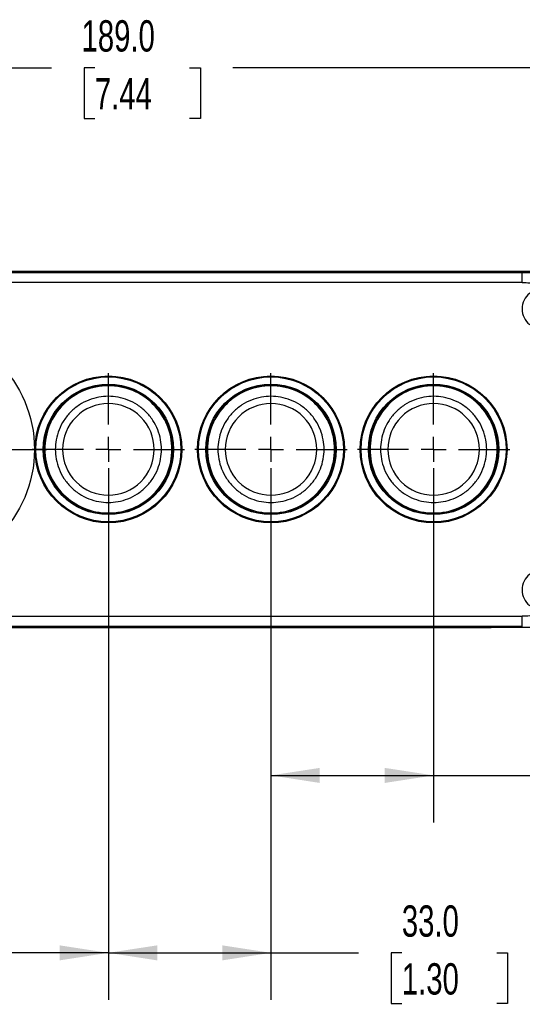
# Model space of a CAD drawing. Header units: millimetres. Extents: x 19 to 819, y 19 to 629.
# Tile 7 of 31: x 129 to 231, y 147 to 346. Entities that reach past the tile are written whole.
import ezdxf

# ---------------------------------------------------------------- set-up
doc = ezdxf.new("R2010")
doc.units = ezdxf.units.MM
doc.header["$LTSCALE"] = 3
doc.linetypes.add('SLD-Center', pattern=[19.05, 15.24, -1.27, 1.27, -1.27])
doc.linetypes.add('SLD-Solid', pattern=[0])
doc.layers.add('CENTER', color=40, linetype='SLD-Center')
doc.layers.add('DIMENSIONS', color=140, linetype='SLD-Solid', lineweight=25)
doc.styles.add('SLDTEXTSTYLE0', font='TXT', dxfattribs={"width": 0.7})
doc.dimstyles.new('SLDDIMSTYLE1', dxfattribs={"dimtxt": 6.474023, "dimasz": 9.906, "dimexe": 0, "dimexo": 0.0625, "dimgap": 1.618506, "dimtad": 0, "dimtih": 1, "dimtoh": 1, "dimrnd": 1e-09, "dimzin": 4, "dimdsep": 46, "dimtxsty": 'SLDTEXTSTYLE0', "dimsah": 1, "dimcen": 0.09, "dimadec": 0, "dimazin": 1, "dimtfac": 1, "dimtofl": 0, "dimtmove": 0, "dimatfit": 3, "dimfxl": 0, "dimfrac": 2, "dimtolj": 1, "dimtzin": 12, "dimarcsym": 0})

# ---------------------------------------------------------------- blocks, each defined once
blk = doc.blocks.new('_D_1')
at = {"layer": 'DIMENSIONS'}
for p, q in [((65.9, 295.02), (65.9, 346.22)), ((254.9, 295.02), (254.9, 346.22)), ((65.9, 336.7), (135.88, 336.7)), ((144.66, 336.7), (142.48, 336.7)), ((142.48, 336.7), (142.48, 326.41)), ((163.89, 336.7), (166.07, 336.7)), ((166.07, 336.7), (166.07, 326.41)), ((254.9, 336.7), (172.67, 336.7)), ((142.48, 326.41), (144.66, 326.41)), ((166.07, 326.41), (163.89, 326.41))]:
    blk.add_line(p, q, dxfattribs=at)
for points in [[(65.9, 336.7), (75.81, 335.17), (75.81, 338.22)], [(254.9, 336.7), (245, 338.22), (245, 335.17)]]:
    blk.add_solid(points, dxfattribs=at)
at = {"layer": 'DIMENSIONS', "char_height": 6.35, "attachment_point": 1, "style": 'SLDTEXTSTYLE0'}
for s, insert in [('189.0', (141.96, 346.33)), ('7.44', (144.66, 334.59))]:
    blk.add_mtext(s, dxfattribs=dict(at, insert=insert))
blk = doc.blocks.new('_D_2')
at = {"layer": 'DIMENSIONS'}
for p, q in [((180.4, 255.45), (180.4, 183.59)), ((213.4, 255.45), (213.4, 183.59)), ((180.4, 193.12), (213.4, 193.12)), ((213.4, 193.12), (240.11, 193.12)), ((248.88, 193.12), (246.71, 193.12)), ((246.71, 193.12), (246.71, 182.83)), ((268.12, 193.12), (270.3, 193.12)), ((270.3, 193.12), (270.3, 182.83)), ((246.71, 182.83), (248.88, 182.83)), ((270.3, 182.83), (268.12, 182.83))]:
    blk.add_line(p, q, dxfattribs=at)
for points in [[(180.4, 193.12), (190.31, 191.59), (190.31, 194.64)], [(213.4, 193.12), (203.5, 194.64), (203.5, 191.59)]]:
    blk.add_solid(points, dxfattribs=at)
at = {"layer": 'DIMENSIONS', "char_height": 6.35, "attachment_point": 1, "style": 'SLDTEXTSTYLE0'}
for s, insert in [('33.0', (248.88, 202.75)), ('1.30', (248.88, 191.01))]:
    blk.add_mtext(s, dxfattribs=dict(at, insert=insert))
blk = doc.blocks.new('_D_3')
at = {"layer": 'DIMENSIONS'}
for p, q in [((147.4, 255.45), (147.4, 147.59)), ((180.4, 255.45), (180.4, 147.59)), ((147.4, 157.12), (180.4, 157.12)), ((180.4, 157.12), (198.19, 157.12)), ((206.96, 157.12), (204.79, 157.12)), ((204.79, 157.12), (204.79, 146.83)), ((226.2, 157.12), (228.37, 157.12)), ((228.37, 157.12), (228.37, 146.83)), ((204.79, 146.83), (206.96, 146.83)), ((228.37, 146.83), (226.2, 146.83))]:
    blk.add_line(p, q, dxfattribs=at)
for points in [[(147.4, 157.12), (157.31, 155.59), (157.31, 158.64)], [(180.4, 157.12), (170.5, 158.64), (170.5, 155.59)]]:
    blk.add_solid(points, dxfattribs=at)
at = {"layer": 'DIMENSIONS', "char_height": 6.35, "attachment_point": 1, "style": 'SLDTEXTSTYLE0'}
for s, insert in [('33.0', (206.96, 166.75)), ('1.30', (206.96, 155.01))]:
    blk.add_mtext(s, dxfattribs=dict(at, insert=insert))
blk = doc.blocks.new('_D_4')
at = {"layer": 'DIMENSIONS'}
for p, q in [((147.4, 255.45), (147.4, 147.59)), ((107.4, 227.91), (107.4, 147.59)), ((72.42, 157.12), (70.25, 157.12)), ((70.25, 157.12), (70.25, 146.83)), ((91.66, 157.12), (93.83, 157.12)), ((93.83, 157.12), (93.83, 146.83)), ((107.4, 157.12), (100.43, 157.12)), ((147.4, 157.12), (107.4, 157.12)), ((70.25, 146.83), (72.42, 146.83)), ((93.83, 146.83), (91.66, 146.83))]:
    blk.add_line(p, q, dxfattribs=at)
for points in [[(107.4, 157.12), (117.31, 155.59), (117.31, 158.64)], [(147.4, 157.12), (137.5, 158.64), (137.5, 155.59)]]:
    blk.add_solid(points, dxfattribs=at)
at = {"layer": 'DIMENSIONS', "char_height": 6.35, "attachment_point": 1, "style": 'SLDTEXTSTYLE0'}
for s, insert in [('40.0', (72.42, 166.75)), ('1.57', (72.42, 155.01))]:
    blk.add_mtext(s, dxfattribs=dict(at, insert=insert))
blk = doc.blocks.new('SW_CENTERMARKSYMBOL_0')
at = {"layer": 'CENTER', "color": 0}
for p, q in [((0, 5.08), (0, 15.44)), ((0, 0), (0, 2.54)), ((-5.08, 0), (-15.44, 0)), ((0, 0), (-2.54, 0)), ((0, 0), (0, -2.54)), ((0, 0), (2.54, 0)), ((5.08, 0), (15.44, 0)), ((0, -5.08), (0, -15.44))]:
    blk.add_line(p, q, dxfattribs=at)
blk = doc.blocks.new('SW_CENTERMARKSYMBOL_5')
at = {"layer": 'CENTER', "color": 0}
for p, q in [((0, 5.08), (0, 27.54)), ((0, 0), (0, 2.54)), ((-5.08, 0), (-27.54, 0)), ((0, 0), (-2.54, 0)), ((0, 0), (0, -2.54)), ((0, 0), (2.54, 0)), ((5.08, 0), (27.54, 0)), ((0, -5.08), (0, -27.54))]:
    blk.add_line(p, q, dxfattribs=at)
blk = doc.blocks.new('SW_CENTERMARKSYMBOL_6')
at = {"layer": 'CENTER', "color": 0}
for p, q in [((0, 5.08), (0, 15.44)), ((0, 0), (0, 2.54)), ((-5.08, 0), (-15.44, 0)), ((0, 0), (-2.54, 0)), ((0, 0), (0, -2.54)), ((0, 0), (2.54, 0)), ((5.08, 0), (15.44, 0)), ((0, -5.08), (0, -15.44))]:
    blk.add_line(p, q, dxfattribs=at)
blk = doc.blocks.new('SW_CENTERMARKSYMBOL_7')
at = {"layer": 'CENTER', "color": 0}
for p, q in [((0, 5.08), (0, 15.44)), ((0, 0), (0, 2.54)), ((-5.08, 0), (-15.44, 0)), ((0, 0), (-2.54, 0)), ((0, 0), (0, -2.54)), ((0, 0), (2.54, 0)), ((5.08, 0), (15.44, 0)), ((0, -5.08), (0, -15.44))]:
    blk.add_line(p, q, dxfattribs=at)

msp = doc.modelspace()

# ---------------------------------------------------------------- linework, layer by layer
for p, q in [((231.402, 295.111), (89.402, 295.111)), ((96.402, 295.407), (224.402, 295.407)), ((204.268, 295.382), (116.537, 295.382)), ((204.038, 295.175), (116.767, 295.175)), ((116.767, 295.175), (204.038, 295.175)), ((224.402, 295.407), (224.402, 295.41)), ((224.402, 295.41), (250.702, 295.41)), ((224.688, 295.259), (224.688, 295.382)), ((225.056, 295.262), (225.056, 295.382)), ((225.056, 295.382), (231.402, 295.382)), ((231.402, 295.111), (231.402, 295.262)), ((231.402, 293.111), (231.402, 295.111)), ((231.402, 293.111), (89.402, 293.111)), ((89.402, 225.414), (231.402, 225.414)), ((231.402, 223.414), (231.402, 225.414)), ((89.402, 223.414), (231.402, 223.414)), ((224.402, 223.118), (96.402, 223.118)), ((116.767, 223.35), (204.038, 223.35)), ((116.767, 223.143), (204.038, 223.143)), ((204.038, 223.143), (204.038, 223.35)), ((224.402, 223.115), (224.402, 223.118)), ((250.702, 223.115), (224.402, 223.115)), ((224.688, 223.143), (224.688, 223.266)), ((225.056, 223.143), (225.056, 223.263)), ((231.402, 223.143), (225.056, 223.143)), ((225.533, 223.262), (231.402, 223.262)), ((231.402, 223.262), (231.402, 223.414))]:
    msp.add_line(p, q)
for centre, radius in [((107.402, 259.262), 25), ((147.402, 259.262), 14.898), ((147.402, 259.262), 14.7), ((180.402, 259.262), 14.898), ((180.402, 259.262), 14.7), ((213.402, 259.262), 14.898), ((213.402, 259.262), 14.7), ((147.402, 259.262), 13.234), ((147.402, 259.262), 13.033), ((147.402, 259.262), 13), ((180.402, 259.262), 13.234), ((180.402, 259.262), 13.033), ((180.402, 259.262), 13), ((213.402, 259.262), 13.234), ((213.402, 259.262), 13.033), ((213.402, 259.262), 13)]:
    msp.add_circle(centre, radius)
for centre, radius, start, end in [((231.402, 271.762), 23.619, 9.59873, 90), ((231.402, 271.762), 23.349, 85.97097, 90), ((235.402, 287.762), 4.049, 128.12415, 231.87585), ((235.402, 230.762), 4.049, 128.12415, 231.87585)]:
    msp.add_arc(centre, radius, start, end)
for centre, major_axis, start_param, end_param in [((204.038, 295.303), (22, 0), 4.712389, 5.9309698), ((225.533, 295.257), (0.9, 0), 2.1292129, 2.7893771), ((204.038, 223.222), (22, 0), 0.3522155, 1.5707963), ((225.533, 223.268), (0.9, 0), 3.4938082, 4.712389)]:
    msp.add_ellipse(centre, major_axis=major_axis, ratio=0.0058178, start_param=start_param, end_param=end_param)
for points, knots in [([(204.038, 295.175), (204.093, 295.175), (204.14, 295.21), (204.213, 295.289), (204.242, 295.335), (204.268, 295.382)], [0, 0, 0, 0, 0.5, 0.5, 1, 1, 1, 1]), ([(224.688, 295.382), (224.305, 295.382), (223.846, 295.382), (222.776, 295.382), (222.169, 295.382), (221.158, 295.382), (220.803, 295.382), (220.065, 295.382), (219.681, 295.382), (218.882, 295.382), (218.467, 295.382), (217.613, 295.382), (217.173, 295.382), (215.816, 295.382), (214.861, 295.382), (212.881, 295.382), (211.85, 295.382), (209.744, 295.382), (208.661, 295.382), (206.479, 295.382), (205.378, 295.382), (204.268, 295.382)], [0, 0, 0, 0, 0.125, 0.125, 0.25, 0.25, 0.3125, 0.3125, 0.375, 0.375, 0.4375, 0.4375, 0.5, 0.5, 0.625, 0.625, 0.75, 0.75, 0.875, 0.875, 1, 1, 1, 1]), ([(225.056, 295.382), (224.971, 295.382), (224.896, 295.382), (224.771, 295.382), (224.722, 295.382), (224.688, 295.382)], [0, 0, 0, 0, 0.5, 0.5, 1, 1, 1, 1]), ([(147.402, 272.162), (149.091, 272.162), (150.779, 271.827), (153.899, 270.534), (155.33, 269.578), (157.718, 267.19), (158.674, 265.759), (159.967, 262.639), (160.302, 260.951), (160.302, 257.574), (159.967, 255.886), (158.674, 252.766), (157.718, 251.335), (155.33, 248.947), (153.899, 247.991), (150.779, 246.698), (149.091, 246.362), (145.714, 246.362), (144.026, 246.698), (140.906, 247.991), (139.475, 248.947), (137.087, 251.335), (136.131, 252.766), (134.838, 255.886), (134.502, 257.574), (134.502, 260.951), (134.838, 262.639), (136.131, 265.759), (137.087, 267.19), (139.475, 269.578), (140.906, 270.534), (144.026, 271.827), (145.714, 272.162), (147.402, 272.162)], [0, 0, 0, 0, 0.0625, 0.0625, 0.125, 0.125, 0.1875, 0.1875, 0.25, 0.25, 0.3125, 0.3125, 0.375, 0.375, 0.4375, 0.4375, 0.5, 0.5, 0.5625, 0.5625, 0.625, 0.625, 0.6875, 0.6875, 0.75, 0.75, 0.8125, 0.8125, 0.875, 0.875, 0.9375, 0.9375, 1, 1, 1, 1]), ([(180.402, 272.162), (182.091, 272.162), (183.779, 271.827), (186.899, 270.534), (188.33, 269.578), (190.718, 267.19), (191.674, 265.759), (192.967, 262.639), (193.302, 260.951), (193.302, 257.574), (192.967, 255.886), (191.674, 252.766), (190.718, 251.335), (188.33, 248.947), (186.899, 247.991), (183.779, 246.698), (182.091, 246.362), (178.714, 246.362), (177.026, 246.698), (173.906, 247.991), (172.475, 248.947), (170.087, 251.335), (169.131, 252.766), (167.838, 255.886), (167.502, 257.574), (167.502, 260.951), (167.838, 262.639), (169.131, 265.759), (170.087, 267.19), (172.475, 269.578), (173.906, 270.534), (177.026, 271.827), (178.714, 272.162), (180.402, 272.162)], [0, 0, 0, 0, 0.0625, 0.0625, 0.125, 0.125, 0.1875, 0.1875, 0.25, 0.25, 0.3125, 0.3125, 0.375, 0.375, 0.4375, 0.4375, 0.5, 0.5, 0.5625, 0.5625, 0.625, 0.625, 0.6875, 0.6875, 0.75, 0.75, 0.8125, 0.8125, 0.875, 0.875, 0.9375, 0.9375, 1, 1, 1, 1]), ([(213.402, 272.162), (215.091, 272.162), (216.779, 271.827), (219.899, 270.534), (221.33, 269.578), (223.718, 267.19), (224.674, 265.759), (225.967, 262.639), (226.302, 260.951), (226.302, 257.574), (225.967, 255.886), (224.674, 252.766), (223.718, 251.335), (221.33, 248.947), (219.899, 247.991), (216.779, 246.698), (215.091, 246.362), (211.714, 246.362), (210.026, 246.698), (206.906, 247.991), (205.475, 248.947), (203.087, 251.335), (202.131, 252.766), (200.838, 255.886), (200.502, 257.574), (200.502, 260.951), (200.838, 262.639), (202.131, 265.759), (203.087, 267.19), (205.475, 269.578), (206.906, 270.534), (210.026, 271.827), (211.714, 272.162), (213.402, 272.162)], [0, 0, 0, 0, 0.0625, 0.0625, 0.125, 0.125, 0.1875, 0.1875, 0.25, 0.25, 0.3125, 0.3125, 0.375, 0.375, 0.4375, 0.4375, 0.5, 0.5, 0.5625, 0.5625, 0.625, 0.625, 0.6875, 0.6875, 0.75, 0.75, 0.8125, 0.8125, 0.875, 0.875, 0.9375, 0.9375, 1, 1, 1, 1]), ([(136.632, 259.262), (136.632, 259.919), (136.756, 261.272), (137.333, 263.28), (138.333, 265.21), (139.732, 266.932), (141.455, 268.332), (143.385, 269.332), (145.392, 269.909), (147.402, 270.093), (149.412, 269.909), (151.42, 269.332), (153.35, 268.332), (155.072, 266.932), (156.472, 265.21), (157.472, 263.28), (158.049, 261.272), (158.233, 259.262), (158.049, 257.252), (157.472, 255.245), (156.472, 253.315), (155.072, 251.592), (153.35, 250.193), (151.42, 249.193), (149.412, 248.616), (147.402, 248.432), (145.392, 248.616), (143.385, 249.193), (141.455, 250.193), (139.732, 251.592), (138.333, 253.315), (137.333, 255.245), (136.756, 257.252), (136.632, 258.606), (136.632, 259.262)], [0, 0, 0, 0, 0.02912901, 0.06000283, 0.0921602, 0.125, 0.1578398, 0.18999717, 0.22087099, 0.25, 0.27912901, 0.31000283, 0.3421602, 0.375, 0.4078398, 0.43999717, 0.47087099, 0.5, 0.52912901, 0.56000283, 0.5921602, 0.625, 0.6578398, 0.68999717, 0.72087099, 0.75, 0.77912901, 0.81000283, 0.8421602, 0.875, 0.9078398, 0.93999717, 0.97087099, 1, 1, 1, 1]), ([(169.632, 259.262), (169.632, 259.919), (169.756, 261.272), (170.333, 263.28), (171.333, 265.21), (172.732, 266.932), (174.455, 268.332), (176.385, 269.332), (178.392, 269.909), (180.402, 270.093), (182.412, 269.909), (184.42, 269.332), (186.35, 268.332), (188.072, 266.932), (189.472, 265.21), (190.472, 263.28), (191.049, 261.272), (191.233, 259.262), (191.049, 257.252), (190.472, 255.245), (189.472, 253.315), (188.072, 251.592), (186.35, 250.193), (184.42, 249.193), (182.412, 248.616), (180.402, 248.432), (178.392, 248.616), (176.385, 249.193), (174.455, 250.193), (172.732, 251.592), (171.333, 253.315), (170.333, 255.245), (169.756, 257.252), (169.632, 258.606), (169.632, 259.262)], [0, 0, 0, 0, 0.02912901, 0.06000283, 0.0921602, 0.125, 0.1578398, 0.18999717, 0.22087099, 0.25, 0.27912901, 0.31000283, 0.3421602, 0.375, 0.4078398, 0.43999717, 0.47087099, 0.5, 0.52912901, 0.56000283, 0.5921602, 0.625, 0.6578398, 0.68999717, 0.72087099, 0.75, 0.77912901, 0.81000283, 0.8421602, 0.875, 0.9078398, 0.93999717, 0.97087099, 1, 1, 1, 1]), ([(202.632, 259.262), (202.632, 259.919), (202.756, 261.272), (203.333, 263.28), (204.333, 265.21), (205.732, 266.932), (207.455, 268.332), (209.385, 269.332), (211.392, 269.909), (213.402, 270.093), (215.412, 269.909), (217.42, 269.332), (219.35, 268.332), (221.072, 266.932), (222.472, 265.21), (223.472, 263.28), (224.049, 261.272), (224.233, 259.262), (224.049, 257.252), (223.472, 255.245), (222.472, 253.315), (221.072, 251.592), (219.35, 250.193), (217.42, 249.193), (215.412, 248.616), (213.402, 248.432), (211.392, 248.616), (209.385, 249.193), (207.455, 250.193), (205.732, 251.592), (204.333, 253.315), (203.333, 255.245), (202.756, 257.252), (202.632, 258.606), (202.632, 259.262)], [0, 0, 0, 0, 0.029129, 0.0600028, 0.0921602, 0.125, 0.1578398, 0.1899972, 0.220871, 0.25, 0.279129, 0.3100028, 0.3421602, 0.375, 0.4078398, 0.4399972, 0.470871, 0.5, 0.529129, 0.5600028, 0.5921602, 0.625, 0.6578398, 0.6899972, 0.720871, 0.75, 0.779129, 0.8100028, 0.8421602, 0.875, 0.9078398, 0.9399972, 0.970871, 1, 1, 1, 1]), ([(138.11, 259.262), (138.11, 261.727), (139.089, 264.091), (142.574, 267.576), (144.938, 268.555), (149.867, 268.555), (152.231, 267.576), (155.716, 264.091), (156.695, 261.727), (156.695, 256.798), (155.716, 254.434), (152.231, 250.949), (149.867, 249.97), (144.938, 249.97), (142.574, 250.949), (139.089, 254.434), (138.11, 256.798), (138.11, 259.262)], [0, 0, 0, 0, 0.125, 0.125, 0.25, 0.25, 0.375, 0.375, 0.5, 0.5, 0.625, 0.625, 0.75, 0.75, 0.875, 0.875, 1, 1, 1, 1]), ([(171.11, 259.262), (171.11, 261.727), (172.089, 264.091), (175.574, 267.576), (177.938, 268.555), (182.867, 268.555), (185.231, 267.576), (188.716, 264.091), (189.695, 261.727), (189.695, 256.798), (188.716, 254.434), (185.231, 250.949), (182.867, 249.97), (177.938, 249.97), (175.574, 250.949), (172.089, 254.434), (171.11, 256.798), (171.11, 259.262)], [0, 0, 0, 0, 0.125, 0.125, 0.25, 0.25, 0.375, 0.375, 0.5, 0.5, 0.625, 0.625, 0.75, 0.75, 0.875, 0.875, 1, 1, 1, 1]), ([(204.11, 259.262), (204.11, 261.727), (205.089, 264.091), (208.574, 267.576), (210.938, 268.555), (215.867, 268.555), (218.231, 267.576), (221.716, 264.091), (222.695, 261.727), (222.695, 256.798), (221.716, 254.434), (218.231, 250.949), (215.867, 249.97), (210.938, 249.97), (208.574, 250.949), (205.089, 254.434), (204.11, 256.798), (204.11, 259.262)], [0, 0, 0, 0, 0.125, 0.125, 0.25, 0.25, 0.375, 0.375, 0.5, 0.5, 0.625, 0.625, 0.75, 0.75, 0.875, 0.875, 1, 1, 1, 1]), ([(204.038, 223.143), (205.158, 223.143), (206.271, 223.143), (208.483, 223.143), (209.572, 223.143), (211.172, 223.143), (211.7, 223.143), (212.737, 223.143), (213.246, 223.143), (214.249, 223.143), (214.742, 223.143), (215.705, 223.143), (216.174, 223.143), (217.089, 223.143), (217.536, 223.143), (218.402, 223.143), (218.82, 223.143), (220.032, 223.143), (220.783, 223.143), (222.146, 223.143), (222.762, 223.143), (223.838, 223.143), (224.301, 223.143), (224.688, 223.143)], [0, 0, 0, 0, 0.125, 0.125, 0.25, 0.25, 0.3125, 0.3125, 0.375, 0.375, 0.4375, 0.4375, 0.5, 0.5, 0.5625, 0.5625, 0.625, 0.625, 0.75, 0.75, 0.875, 0.875, 1, 1, 1, 1])]:
    msp.add_open_spline(points, degree=3, knots=knots)
for points in [[(231.402, 293.111), (231.904, 293.111), (232.402, 293.094), (232.902, 293.058)], [(232.902, 225.466), (232.402, 225.431), (231.904, 225.414), (231.402, 225.414)], [(224.688, 223.143), (224.756, 223.143), (224.887, 223.143), (225.056, 223.143)]]:
    msp.add_open_spline(points, degree=3)

# ---------------------------------------------------------------- block references
at = {"layer": 'CENTER'}
for name, p in [('SW_CENTERMARKSYMBOL_5', (107.402, 259.262)), ('SW_CENTERMARKSYMBOL_6', (147.402, 259.262)), ('SW_CENTERMARKSYMBOL_7', (180.402, 259.262)), ('SW_CENTERMARKSYMBOL_0', (213.402, 259.262))]:
    msp.add_blockref(name, p, dxfattribs=at)

# ---------------------------------------------------------------- dimensions: what is measured, and where the dimension line sits
at = {"layer": 'DIMENSIONS'}
for base, p1, p2, picture, middle in [((254.902, 336.696), (65.902, 291.21), (254.902, 291.21), '_D_1', (154.276, 336.696)), ((147.402, 157.115), (107.402, 231.722), (147.402, 259.262), '_D_4', (82.039, 157.115)), ((180.402, 157.115), (147.402, 259.262), (180.402, 259.262), '_D_3', (216.582, 157.115)), ((180.402, 193.115), (213.402, 259.262), (180.402, 259.262), '_D_2', (258.504, 193.115))]:
    dim = msp.add_linear_dim(base=base, p1=p1, p2=p2, dimstyle='SLDDIMSTYLE1', dxfattribs=at)
    dim.commit()
    dim.dimension.update_dxf_attribs({"geometry": picture, "text_midpoint": middle, "dimtype": 160})

doc.saveas('drawing.dxf')
